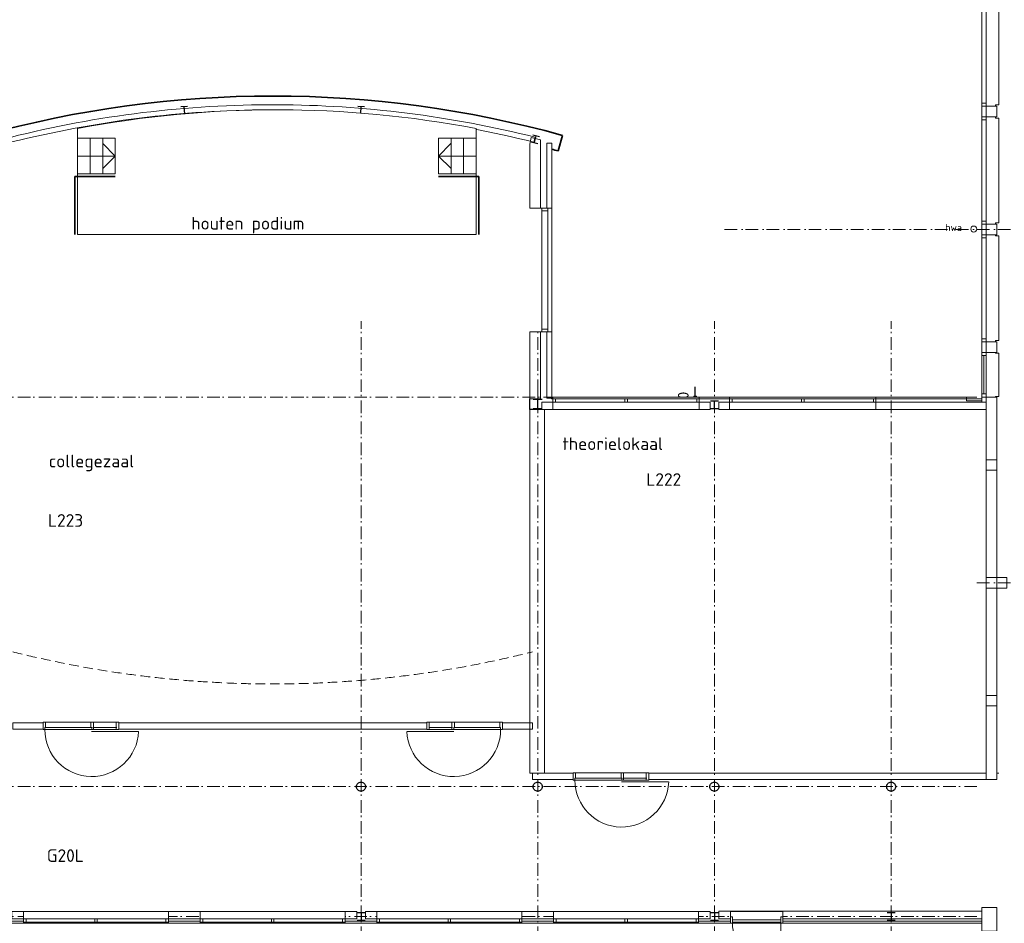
# Model space of a CAD drawing. Header units: millimetres. Extents: x -137512 to 20061, y -42753 to 41926.
# Tile 14 of 29: x -55459 to -35956, y -24458 to -6564. Entities that reach past the tile are written whole.
import ezdxf

# ---------------------------------------------------------------- set-up
doc = ezdxf.new("R2010")
doc.units = ezdxf.units.MM
doc.header["$LTSCALE"] = 100
doc.header["$PDMODE"] = 1
doc.header["$PDSIZE"] = -2
doc.linetypes.add('HIDDEN', pattern=[9.525, 6.35, -3.175])
doc.linetypes.add('STYLE_06', pattern=[0.416656, 0.25, -0.083313, 0.027771, -0.055573])
doc.layers.add('Dimension', color=7, linetype='Continuous', lineweight=5)
doc.layers.add('None', color=7, linetype='Continuous', lineweight=5)
doc.layers.add('TXT25', color=2, linetype='Continuous')
doc.styles.add('03_100', font='isocpeur.ttf')
doc.styles.add('Tekton Plus Regular', font='isocpeur.ttf')
doc.dimstyles.new('bob', dxfattribs={"dimtxt": 211.459961, "dimasz": 50.074463, "dimexe": 199.999999, "dimexo": 500.000001, "dimgap": 0.5, "dimtad": 1, "dimdec": 0, "dimzin": 15, "dimtxsty": 'Tekton Plus Regular', "dimblk": 'DOT', "dimcen": 0, "dimdle": 2, "dimse1": 1, "dimse2": 1, "dimadec": 0, "dimazin": 0, "dimtfac": 0.8, "dimtdec": 0, "dimtix": 1, "dimtmove": 0, "dimatfit": 0, "dimldrblk": 'DOT', "dimfxl": 1, "dimfrac": 2, "dimtolj": 1, "dimtzin": 15, "dimarcsym": 0})

# ---------------------------------------------------------------- blocks, each defined once
blk = doc.blocks.new('Group-34')
at = {"layer": 'None', "color": 8, "insert": (42921, -12255), "char_height": 280.66, "attachment_point": 1, "line_spacing_factor": 0.976858, "style": 'Tekton Plus Regular'}
blk.add_mtext('{\\H0.5024x;\\lhwa}', dxfattribs=at)
at = {"color": 8, "linetype": 'Continuous', "lineweight": 5}
blk.add_wipeout([(43443, -12317), (43484, -12298), (43527, -12314), (43546, -12356), (43530, -12399), (43488, -12418), (43445, -12402), (43426, -12360)], dxfattribs=at).dxf.layer = 'None'
at = {"layer": 'None', "color": 8, "linetype": 'Continuous', "lineweight": 5}
blk.add_circle((43486, -12358), 60, dxfattribs=at)
blk = doc.blocks.new('Group-65')
at = {"layer": 'None', "color": 92, "linetype": 'Continuous', "lineweight": 25}
for p, q in [((38268.6, -15757.9), (38428.6, -15757.9)), ((38348.6, -15909.9), (38348.6, -15757.9)), ((38268.6, -15909.9), (38428.6, -15909.9))]:
    blk.add_line(p, q, dxfattribs=at)
blk = doc.blocks.new('Group-68')
at = {"layer": 'None', "color": 92, "linetype": 'Continuous', "lineweight": 25}
for p, q in [((34758.6, -15729.9), (34938.6, -15729.9)), ((34848.6, -15909.9), (34848.6, -15729.9)), ((34758.6, -15909.9), (34938.6, -15909.9))]:
    blk.add_line(p, q, dxfattribs=at)
blk = doc.blocks.new('Group-107')
at = {"layer": 'None', "color": 140, "linetype": 'Continuous', "lineweight": 15}
for q in [(25831.8, -11966.8), (26351.3, -11967.8)]:
    blk.add_line((26080.7, -11717.8), q, dxfattribs=at)
at = {"layer": 'None', "color": 8, "linetype": 'Continuous', "lineweight": 5}
blk.add_line((26080.7, -12467.8), (26080.7, -11717.8), dxfattribs=at)
blk = doc.blocks.new('Group-108')
at = {"layer": 'None', "color": 140, "linetype": 'Continuous', "lineweight": 15}
for q in [(33032.4, -11965.2), (33551.9, -11966.3)]:
    blk.add_line((33281.3, -11716.3), q, dxfattribs=at)
at = {"layer": 'None', "color": 8, "linetype": 'Continuous', "lineweight": 5}
blk.add_line((33281.3, -12466.3), (33281.3, -11716.3), dxfattribs=at)
blk = doc.blocks.new('Group-162')
at = {"layer": 'None', "color": 92, "linetype": 'Continuous', "lineweight": 25}
for p, q in [((31268.6, -25893.3), (31428.6, -25893.3)), ((31348.6, -25893.3), (31348.6, -26045.3)), ((31268.6, -26045.3), (31428.6, -26045.3))]:
    blk.add_line(p, q, dxfattribs=at)
blk = doc.blocks.new('Group-163')
at = {"layer": 'None', "color": 92, "linetype": 'Continuous', "lineweight": 25}
for p, q in [((38268.6, -25893.3), (38428.6, -25893.3)), ((38348.6, -25893.3), (38348.6, -26045.3)), ((38268.6, -26045.3), (38428.6, -26045.3))]:
    blk.add_line(p, q, dxfattribs=at)
blk = doc.blocks.new('Group-176')
at = {"layer": 'None', "color": 92, "linetype": 'Continuous', "lineweight": 25}
for p, q in [((41768.6, -25893.3), (41928.6, -25893.3)), ((41848.6, -25893.3), (41848.6, -26045.3)), ((41768.6, -26045.3), (41928.6, -26045.3))]:
    blk.add_line(p, q, dxfattribs=at)
blk = doc.blocks.new('*D175')
at = {"layer": 'Dimension', "linetype": 'Continuous', "lineweight": -2}
h = blk.add_hatch(color=0, dxfattribs=at)
edge = h.paths.add_edge_path()
edge.add_arc((-42080, -14036), 25, 0, 360, ccw=False)
h = blk.add_hatch(color=0, dxfattribs=at)
edge = h.paths.add_edge_path()
edge.add_arc((-42080, -14056), 25, 0, 360, ccw=False)
at = {"layer": 'Defpoints', "color": 0, "lineweight": 0}
for p in [(-45020, -14036), (-45020, -14056)]:
    blk.add_point(p, dxfattribs=at)
at = {"layer": 'Dimension', "color": 0, "linetype": 'Continuous', "lineweight": -2}
for p, q in [((-42080, -14036), (-42080, -13836)), ((-42080, -14056), (-42080, -14036)), ((-42080, -14256), (-42080, -14056))]:
    blk.add_line(p, q, dxfattribs=at)
for centre in [(-42080, -14036), (-42080, -14056)]:
    blk.add_circle(centre, 25, dxfattribs=at)
at = {"color": 0, "linetype": 'Continuous', "lineweight": -2}
blk.add_wipeout([(-42130, -14220), (-42130, -13851), (-42473, -13851), (-42473, -14220)], dxfattribs=at).dxf.layer = 'Dimension'
at = {"layer": 'Defpoints', "color": 0, "lineweight": 0}
blk.add_point((-42080, -14056), dxfattribs=at)
at = {"layer": 'Dimension', "color": 0, "insert": (-42421, -14220), "char_height": 211.5, "attachment_point": 1, "rotation": 90, "line_spacing_factor": 0.976858, "style": 'Tekton Plus Regular'}
blk.add_mtext('20', dxfattribs=at)
blk = doc.blocks.new('_DOT')
at = {"color": 0, "linetype": 'ByBlock', "lineweight": -2}
blk.add_line((-0.5, 0), (-1, 0), dxfattribs=at)
at = {"color": 0, "linetype": 'ByBlock', "lineweight": -2, "const_width": 0.5}
blk.add_lwpolyline([(-0.25, 0, 1), (0.25, 0, 1)], format="xyb", close=True, dxfattribs=at)
blk = doc.blocks.new('Group-7')
at = {"layer": 'None', "color": 1, "linetype": 'Continuous', "lineweight": 35}
for p, q in [((23861.7, -10503.6), (23947.7, -10811.6)), ((35339.7, -10503.6), (35253.7, -10811.6))]:
    blk.add_line(p, q, dxfattribs=at)
for radius, start, end in [(21509.7, 74.52551, 105.47449), (21189.7, 105.09156, 105.47246), (21190, 74.52742, 74.8918)]:
    blk.add_arc((29600.7, -31233.6), radius, start, end, dxfattribs=at)
blk = doc.blocks.new('Group-9')
at = {"layer": 'None', "color": 92, "linetype": 'Continuous', "lineweight": 25}
for p, q in [((27910.7, -9929.8), (27777.7, -9940.8)), ((27855.7, -10074.8), (27844.7, -9934.8)), ((27921.7, -10069.8), (27789.7, -10079.8))]:
    blk.add_line(p, q, dxfattribs=at)
blk = doc.blocks.new('Group-10')
at = {"layer": 'None', "color": 92, "linetype": 'Continuous', "lineweight": 25}
for p, q in [((31419.7, -9938.8), (31286.7, -9927.8)), ((31341.7, -10072.8), (31353.7, -9932.8)), ((31408.7, -10078.8), (31274.7, -10066.8))]:
    blk.add_line(p, q, dxfattribs=at)
blk = doc.blocks.new('Group-11')
at = {"layer": 'None', "color": 92, "linetype": 'Continuous', "lineweight": 25}
for p, q in [((34753.7, -10493.8), (34882.7, -10526.8)), ((34783.7, -10645.8), (34817.7, -10509.8)), ((34719.7, -10629.8), (34848.7, -10661.8))]:
    blk.add_line(p, q, dxfattribs=at)
blk = doc.blocks.new('Group-12')
at = {"color": 8, "linetype": 'Continuous', "lineweight": 5}
blk.add_wipeout([(34806.1, -14393.9), (35126.1, -14393.9), (35126.1, -11943.9), (34806.1, -11943.9)], dxfattribs=at).dxf.layer = 'None'
at = {"layer": 'None', "color": 8, "linetype": 'Continuous', "lineweight": 5}
blk.add_lwpolyline([(34806.1, -14393.9), (35126.1, -14393.9), (35126.1, -11943.9), (34806.1, -11943.9)], dxfattribs=at)
at = {"color": 8, "linetype": 'Continuous', "lineweight": 5}
blk.add_wipeout([(35046.1, -11943.9), (34932.1, -11943.9), (34932.1, -14393.9), (35046.1, -14393.9)], dxfattribs=at).dxf.layer = 'None'
at = {"layer": 'None', "color": 8, "linetype": 'Continuous', "lineweight": 5}
blk.add_lwpolyline([(35046.1, -11943.9), (34932.1, -11943.9), (34932.1, -14393.9), (35046.1, -14393.9)], close=True, dxfattribs=at)
at = {"color": 140, "linetype": 'Continuous', "lineweight": 15}
for points in [[(35046.1, -11943.9), (34932.1, -11943.9), (34932.1, -11994.31), (35046.1, -11994.31)], [(35046.1, -14343.49), (34932.1, -14343.49), (34932.1, -14393.9), (35046.1, -14393.9)]]:
    blk.add_wipeout(points, dxfattribs=at).dxf.layer = 'None'
at = {"layer": 'None', "color": 140, "linetype": 'Continuous', "lineweight": 15}
for points in [[(35046.1, -11943.9), (34932.1, -11943.9), (34932.1, -11994.31), (35046.1, -11994.31)], [(35046.1, -14343.49), (34932.1, -14343.49), (34932.1, -14393.9), (35046.1, -14393.9)]]:
    blk.add_lwpolyline(points, close=True, dxfattribs=at)
blk = doc.blocks.new('Group-166')
at = {"color": 140, "linetype": 'Continuous', "lineweight": 15}
blk.add_wipeout([(315, -233), (3185, -233), (3185, 0), (315, 0)], dxfattribs=at).dxf.layer = 'None'
at = {"layer": 'None', "color": 140, "linetype": 'Continuous', "lineweight": 15}
blk.add_lwpolyline([(315, -233), (3185, -233), (3185, 0), (315, 0)], close=True, dxfattribs=at)
at = {"color": 140, "linetype": 'Continuous', "lineweight": 15}
blk.add_wipeout([(315, -213), (3185, -213), (3185, -150), (315, -150)], dxfattribs=at).dxf.layer = 'None'
at = {"layer": 'None', "color": 140, "linetype": 'Continuous', "lineweight": 15}
blk.add_lwpolyline([(315, -213), (3185, -213), (3185, -150), (315, -150)], close=True, dxfattribs=at)
at = {"color": 140, "linetype": 'Continuous', "lineweight": 15}
for points in [[(315, -213), (364.5, -213), (364.5, -150), (315, -150)], [(1725.3, -213), (1774.7, -213), (1774.7, -150), (1725.3, -150)], [(3135.5, -213), (3185, -213), (3185, -150), (3135.5, -150)]]:
    blk.add_wipeout(points, dxfattribs=at).dxf.layer = 'None'
at = {"layer": 'None', "color": 140, "linetype": 'Continuous', "lineweight": 15}
for points in [[(315, -213), (364.5, -213), (364.5, -150), (315, -150)], [(1725.3, -213), (1774.7, -213), (1774.7, -150), (1725.3, -150)], [(3135.5, -213), (3185, -213), (3185, -150), (3135.5, -150)]]:
    blk.add_lwpolyline(points, close=True, dxfattribs=at)
blk = doc.blocks.new('Group-167')
at = {"color": 140, "linetype": 'Continuous', "lineweight": 15}
blk.add_wipeout([(-3185, -233), (-315, -233), (-315, 0), (-3185, 0)], dxfattribs=at).dxf.layer = 'None'
at = {"layer": 'None', "color": 140, "linetype": 'Continuous', "lineweight": 15}
blk.add_lwpolyline([(-3185, -233), (-315, -233), (-315, 0), (-3185, 0)], close=True, dxfattribs=at)
at = {"color": 140, "linetype": 'Continuous', "lineweight": 15}
blk.add_wipeout([(-3185, -213), (-315, -213), (-315, -150), (-3185, -150)], dxfattribs=at).dxf.layer = 'None'
at = {"layer": 'None', "color": 140, "linetype": 'Continuous', "lineweight": 15}
blk.add_lwpolyline([(-3185, -213), (-315, -213), (-315, -150), (-3185, -150)], close=True, dxfattribs=at)
at = {"color": 140, "linetype": 'Continuous', "lineweight": 15}
for points in [[(-3185, -213), (-3135.5, -213), (-3135.5, -150), (-3185, -150)], [(-1774.7, -213), (-1725.3, -213), (-1725.3, -150), (-1774.7, -150)], [(-364.5, -213), (-315, -213), (-315, -150), (-364.5, -150)]]:
    blk.add_wipeout(points, dxfattribs=at).dxf.layer = 'None'
at = {"layer": 'None', "color": 140, "linetype": 'Continuous', "lineweight": 15}
for points in [[(-3185, -213), (-3135.5, -213), (-3135.5, -150), (-3185, -150)], [(-1774.7, -213), (-1725.3, -213), (-1725.3, -150), (-1774.7, -150)], [(-364.5, -213), (-315, -213), (-315, -150), (-364.5, -150)]]:
    blk.add_lwpolyline(points, close=True, dxfattribs=at)
blk = doc.blocks.new('Group-171')
at = {"color": 140, "linetype": 'Continuous', "lineweight": 15}
for points in [[(38663.6, -25977.7), (38703.6, -25977.7), (38703.6, -26102.7), (38663.6, -26102.7)], [(39663.6, -25977.7), (39703.6, -25977.7), (39703.6, -26102.7), (39663.6, -26102.7)]]:
    blk.add_wipeout(points, dxfattribs=at).dxf.layer = 'None'
at = {"layer": 'None', "color": 140, "linetype": 'Continuous', "lineweight": 15}
blk.add_line((39663.6, -26102.7), (39663.6, -27040.2), dxfattribs=at)
for points in [[(38663.6, -25977.7), (38703.6, -25977.7), (38703.6, -26102.7), (38663.6, -26102.7)], [(38703.6, -26040.2), (39663.6, -26040.2), (39663.6, -26080.2), (38703.6, -26080.2)], [(39663.6, -25977.7), (39703.6, -25977.7), (39703.6, -26102.7), (39663.6, -26102.7)]]:
    blk.add_lwpolyline(points, close=True, dxfattribs=at)
blk.add_arc((39663.6, -26080.2), 960, 180, 270, dxfattribs=at)
blk = doc.blocks.new('Group-155')
at = {"color": 140, "linetype": 'Continuous', "lineweight": 15}
blk.add_wipeout([(38648.6, -15683.9), (41548.6, -15683.9), (41548.6, -15933.9), (38648.6, -15933.9)], dxfattribs=at).dxf.layer = 'None'
at = {"layer": 'None', "color": 140, "linetype": 'Continuous', "lineweight": 15}
blk.add_lwpolyline([(38648.6, -15683.9), (41548.6, -15683.9), (41548.6, -15933.9), (38648.6, -15933.9)], close=True, dxfattribs=at)
at = {"color": 140, "linetype": 'Continuous', "lineweight": 15}
blk.add_wipeout([(38648.6, -15720.9), (41548.6, -15720.9), (41548.6, -15783.9), (38648.6, -15783.9)], dxfattribs=at).dxf.layer = 'None'
at = {"layer": 'None', "color": 140, "linetype": 'Continuous', "lineweight": 15}
blk.add_lwpolyline([(38648.6, -15720.9), (41548.6, -15720.9), (41548.6, -15783.9), (38648.6, -15783.9)], close=True, dxfattribs=at)
at = {"color": 140, "linetype": 'Continuous', "lineweight": 15}
for points in [[(38648.6, -15720.9), (38698.6, -15720.9), (38698.6, -15783.9), (38648.6, -15783.9)], [(40073.6, -15720.9), (40123.6, -15720.9), (40123.6, -15783.9), (40073.6, -15783.9)], [(41498.6, -15720.9), (41548.6, -15720.9), (41548.6, -15783.9), (41498.6, -15783.9)]]:
    blk.add_wipeout(points, dxfattribs=at).dxf.layer = 'None'
at = {"layer": 'None', "color": 140, "linetype": 'Continuous', "lineweight": 15}
for points in [[(38648.6, -15720.9), (38698.6, -15720.9), (38698.6, -15783.9), (38648.6, -15783.9)], [(40073.6, -15720.9), (40123.6, -15720.9), (40123.6, -15783.9), (40073.6, -15783.9)], [(41498.6, -15720.9), (41548.6, -15720.9), (41548.6, -15783.9), (41498.6, -15783.9)]]:
    blk.add_lwpolyline(points, close=True, dxfattribs=at)
blk = doc.blocks.new('Group-66')
at = {"color": 140, "linetype": 'Continuous', "lineweight": 15}
blk.add_wipeout([(35148.6, -15683.9), (38048.6, -15683.9), (38048.6, -15933.9), (35148.6, -15933.9)], dxfattribs=at).dxf.layer = 'None'
at = {"layer": 'None', "color": 140, "linetype": 'Continuous', "lineweight": 15}
blk.add_lwpolyline([(35148.6, -15683.9), (38048.6, -15683.9), (38048.6, -15933.9), (35148.6, -15933.9)], close=True, dxfattribs=at)
at = {"color": 140, "linetype": 'Continuous', "lineweight": 15}
blk.add_wipeout([(35148.6, -15720.9), (38048.6, -15720.9), (38048.6, -15783.9), (35148.6, -15783.9)], dxfattribs=at).dxf.layer = 'None'
at = {"layer": 'None', "color": 140, "linetype": 'Continuous', "lineweight": 15}
blk.add_lwpolyline([(35148.6, -15720.9), (38048.6, -15720.9), (38048.6, -15783.9), (35148.6, -15783.9)], close=True, dxfattribs=at)
at = {"color": 140, "linetype": 'Continuous', "lineweight": 15}
for points in [[(35148.6, -15720.9), (35198.6, -15720.9), (35198.6, -15783.9), (35148.6, -15783.9)], [(36573.6, -15720.9), (36623.6, -15720.9), (36623.6, -15783.9), (36573.6, -15783.9)], [(37998.6, -15720.9), (38048.6, -15720.9), (38048.6, -15783.9), (37998.6, -15783.9)]]:
    blk.add_wipeout(points, dxfattribs=at).dxf.layer = 'None'
at = {"layer": 'None', "color": 140, "linetype": 'Continuous', "lineweight": 15}
for points in [[(35148.6, -15720.9), (35198.6, -15720.9), (35198.6, -15783.9), (35148.6, -15783.9)], [(36573.6, -15720.9), (36623.6, -15720.9), (36623.6, -15783.9), (36573.6, -15783.9)], [(37998.6, -15720.9), (38048.6, -15720.9), (38048.6, -15783.9), (37998.6, -15783.9)]]:
    blk.add_lwpolyline(points, close=True, dxfattribs=at)
blk = doc.blocks.new('Group-104')
at = {"color": 8, "linetype": 'Continuous', "lineweight": 5}
blk.add_wipeout([(33380.7, -10561.3), (33380.7, -11261.3), (33630.7, -11261.3), (33630.7, -10561.3)], dxfattribs=at).dxf.layer = 'None'
at = {"layer": 'None', "color": 8, "linetype": 'Continuous', "lineweight": 5}
blk.add_lwpolyline([(33380.7, -10561.3), (33380.7, -11261.3), (33630.7, -11261.3), (33630.7, -10561.3)], close=True, dxfattribs=at)
at = {"color": 8, "linetype": 'Continuous', "lineweight": 5}
blk.add_wipeout([(33130.7, -10561.3), (33130.7, -11261.3), (33380.7, -11261.3), (33380.7, -10561.3)], dxfattribs=at).dxf.layer = 'None'
at = {"layer": 'None', "color": 8, "linetype": 'Continuous', "lineweight": 5}
blk.add_lwpolyline([(33130.7, -10561.3), (33130.7, -11261.3), (33380.7, -11261.3), (33380.7, -10561.3)], close=True, dxfattribs=at)
at = {"color": 8, "linetype": 'Continuous', "lineweight": 5}
blk.add_wipeout([(32880.7, -10561.3), (32880.7, -11261.3), (33130.7, -11261.3), (33130.7, -10561.3)], dxfattribs=at).dxf.layer = 'None'
at = {"layer": 'None', "color": 8, "linetype": 'Continuous', "lineweight": 5}
blk.add_lwpolyline([(32880.7, -10561.3), (32880.7, -11261.3), (33130.7, -11261.3), (33130.7, -10561.3)], close=True, dxfattribs=at)
blk = doc.blocks.new('Group-105')
at = {"color": 8, "linetype": 'Continuous', "lineweight": 5}
blk.add_wipeout([(25980.7, -10561.3), (25980.7, -11261.3), (25730.7, -11261.3), (25730.7, -10561.3)], dxfattribs=at).dxf.layer = 'None'
at = {"layer": 'None', "color": 8, "linetype": 'Continuous', "lineweight": 5}
blk.add_lwpolyline([(25980.7, -10561.3), (25980.7, -11261.3), (25730.7, -11261.3), (25730.7, -10561.3)], close=True, dxfattribs=at)
at = {"color": 8, "linetype": 'Continuous', "lineweight": 5}
blk.add_wipeout([(26230.7, -10561.3), (26230.7, -11261.3), (25980.7, -11261.3), (25980.7, -10561.3)], dxfattribs=at).dxf.layer = 'None'
at = {"layer": 'None', "color": 8, "linetype": 'Continuous', "lineweight": 5}
blk.add_lwpolyline([(26230.7, -10561.3), (26230.7, -11261.3), (25980.7, -11261.3), (25980.7, -10561.3)], close=True, dxfattribs=at)
at = {"color": 8, "linetype": 'Continuous', "lineweight": 5}
blk.add_wipeout([(26480.7, -10561.3), (26480.7, -11261.3), (26230.7, -11261.3), (26230.7, -10561.3)], dxfattribs=at).dxf.layer = 'None'
at = {"layer": 'None', "color": 8, "linetype": 'Continuous', "lineweight": 5}
blk.add_lwpolyline([(26480.7, -10561.3), (26480.7, -11261.3), (26230.7, -11261.3), (26230.7, -10561.3)], close=True, dxfattribs=at)

msp = doc.modelspace()

# ---------------------------------------------------------------- linework, layer by layer
at = {"layer": 'None', "color": 8, "linetype": 'Continuous', "lineweight": 15}
msp.add_line((-45197.7, -14109.6), (-45197.7, -13912.4), dxfattribs=at)
at = {"layer": 'None', "color": 8, "linetype": 'Continuous', "lineweight": 5}
msp.add_line((-36103.3, -21485), (-36063.3, -21485), dxfattribs=at)
at = {"layer": 'None', "color": 8, "linetype": 'STYLE_06', "lineweight": 5, "ltscale": 10}
msp.add_line((-36497.7, -21750.6), (-96394.3, -21750.6), dxfattribs=at)
at = {"layer": 'None', "color": 8, "linetype": 'Continuous', "lineweight": 5, "flags": 128}
msp.add_lwpolyline([(-55644.6, -8893.5, -0.0628313), (-50365.6, -8247.5, -0.0608271), (-45246.6, -8892.5), (-45272.6, -8989.5, 0.0608048), (-50365.6, -8347.5, 0.0606818), (-55463.6, -8950.5), (-55621.6, -8982.5), (-55629.6, -8950.5)], format="xyb", close=True, dxfattribs=at)
at = {"layer": 'None', "color": 140, "linetype": 'Continuous', "lineweight": 15}
for points in [[(-45142.6, -10295.6), (-45142.6, -8940.5), (-45330.1, -8896), (-45356.6, -9025.7), (-45356.6, -10295.6)], [(-41608.3, -14136.1), (-36313.3, -14136.1), (-36313.3, -14286.1), (-41608.3, -14286.1)], [(-45356.7, -14285.6), (-45066.7, -14285.6), (-45066.7, -21485.6), (-45356.7, -21485.6)], [(-45302.7, -20485.6), (-55592.7, -20485.6), (-55592.7, -20610.6), (-45302.7, -20610.6)], [(-36313.3, -21485.6), (-45302.7, -21485.6), (-45302.7, -21610.6), (-36313.3, -21610.6)], [(-36403.3, -24144), (-36103.3, -24144), (-36103.3, -24610.7), (-36403.3, -24610.7)], [(-41608.3, -24370.1), (-36403.3, -24370.1), (-36403.3, -24220.1), (-41608.3, -24220.1)]]:
    msp.add_lwpolyline(points, close=True, dxfattribs=at)
at = {"layer": 'None', "color": 92, "linetype": 'Continuous', "lineweight": 25}
msp.add_lwpolyline([(-45292.5, -14285.6), (-45356.6, -14285.6), (-45356.6, -14074.5)], dxfattribs=at)
at = {"layer": 'None', "color": 92, "linetype": 'Continuous', "lineweight": 25, "flags": 128}
for points in [[(-48787.7, -21750.6, -0.4142136), (-48697.7, -21660.6, -0.4142136), (-48607.7, -21750.6, -0.4142136), (-48697.7, -21840.6, -0.4142136)], [(-45287.7, -21750.6, -0.4142136), (-45197.7, -21660.6, -0.4142136), (-45107.7, -21750.6, -0.4142136), (-45197.7, -21840.6, -0.4142136)], [(-41787.7, -21750.6, -0.4142136), (-41697.7, -21660.6, -0.4142136), (-41607.7, -21750.6, -0.4142136), (-41697.7, -21840.6, -0.4142136)], [(-38287.7, -21750.6, -0.4142136), (-38197.7, -21660.6, -0.4142136), (-38107.7, -21750.6, -0.4142136), (-38197.7, -21840.6, -0.4142136)]]:
    msp.add_lwpolyline(points, format="xyb", close=True, dxfattribs=at)
at = {"layer": 'None', "color": 8, "linetype": 'HIDDEN', "lineweight": 5, "ltscale": 0.3}
msp.add_arc((-50447.7, 1441.9), 21160.2, 255.92777, 284.07223, dxfattribs=at)

# ---------------------------------------------------------------- block references
at = {"layer": 'None', "color": 7}
for name in ['Group-7', 'Group-9', 'Group-10', 'Group-11', 'Group-107', 'Group-108', 'Group-68', 'Group-162', 'Group-163']:
    msp.add_blockref(name, (-80046.3, 1648.3), dxfattribs=at)

# ---------------------------------------------------------------- texts
at = {"layer": 'TXT25', "char_height": 250, "attachment_point": 1, "line_spacing_factor": 0.976858, "style": '03_100'}
for s, insert in [('theorielokaal', (-44710.5, -14835.2)), ('collegezaal', (-54884.7, -15179.2)), ('G20L', (-54922.1, -22991.8))]:
    msp.add_mtext(s, dxfattribs=dict(at, insert=insert))

# ---------------------------------------------------------------- wipeouts: each hides what was drawn before it
at = {"color": 8, "linetype": 'Continuous', "lineweight": 5}
for points in [[(-36313.3, -8277.6), (-36103.3, -8277.6), (-36103.3, -8487.6), (-36313.3, -8487.6)], [(-36313.3, -10610.9), (-36103.3, -10610.9), (-36103.3, -10820.9), (-36313.3, -10820.9)], [(-36313.3, -12944.2), (-36103.3, -12944.2), (-36103.3, -13154.2), (-36313.3, -13154.2)], [(-36313.3, -15277.5), (-36103.3, -15277.5), (-36103.3, -15487.5), (-36313.3, -15487.5)], [(-36313.3, -17610.8), (-36103.3, -17610.8), (-36103.3, -17820.8), (-36313.3, -17820.8)], [(-36313.3, -19944.1), (-36103.3, -19944.1), (-36103.3, -20154.1), (-36313.3, -20154.1)], [(-36313.3, -22277.4), (-36103.3, -22277.4), (-36103.3, -22487.4), (-36313.3, -22487.4)]]:
    msp.add_wipeout(points, dxfattribs=at).dxf.layer = 'None'
at = {"color": 43, "linetype": 'Continuous', "lineweight": 9}
for points in [[(-54461.2, -10613.1), (-54461.2, -9628.9), (-54804.1, -9628.9), (-54804.1, -10613.1)], [(-45965.9, -10676.4), (-45965.9, -9692.2), (-46308.8, -9692.2), (-46308.8, -10676.4)], [(-52061.1, -10761), (-50181.5, -10761), (-50181.5, -10418.1), (-52061.1, -10418.1)]]:
    msp.add_wipeout(points, dxfattribs=at).dxf.layer = 'None'
at = {"color": 92, "linetype": 'Continuous', "lineweight": 25}
for points in [[(-44337.7, -11097.6), (-44337.7, -10412.3), (-44778.2, -10412.3), (-44778.2, -11097.6)], [(-43048.8, -15928), (-42177.7, -15928), (-42177.7, -15475.7), (-43048.8, -15475.7)], [(-54900, -16746.3), (-53994.1, -16746.3), (-53994.1, -16284.8), (-54900, -16284.8)]]:
    msp.add_wipeout(points, dxfattribs=at).dxf.layer = 'None'

# ---------------------------------------------------------------- next in the draw order: linework, layer by layer
at = {"layer": 'None', "color": 8, "linetype": 'STYLE_06', "lineweight": 5, "ltscale": 10}
msp.add_line((-36497.7, -17715.6), (-21097.7, -17715.6), dxfattribs=at)
at = {"layer": 'None', "color": 8, "linetype": 'Continuous', "lineweight": 5}
for points in [[(-36313.3, -8277.6), (-36103.3, -8277.6), (-36103.3, -8487.6), (-36313.3, -8487.6)], [(-36313.3, -10610.9), (-36103.3, -10610.9), (-36103.3, -10820.9), (-36313.3, -10820.9)], [(-36313.3, -12944.2), (-36103.3, -12944.2), (-36103.3, -13154.2), (-36313.3, -13154.2)], [(-36313.3, -15277.5), (-36103.3, -15277.5), (-36103.3, -15487.5), (-36313.3, -15487.5)], [(-36313.3, -17610.8), (-36103.3, -17610.8), (-36103.3, -17820.8), (-36313.3, -17820.8)], [(-36313.3, -19944.1), (-36103.3, -19944.1), (-36103.3, -20154.1), (-36313.3, -20154.1)]]:
    msp.add_lwpolyline(points, close=True, dxfattribs=at)
at = {"layer": 'None', "color": 140, "linetype": 'Continuous', "lineweight": 15}
msp.add_lwpolyline([(-36103.3, -17610.8), (-35903.2, -17610.8), (-35903.2, -17820.8), (-36103.3, -17820.8)], close=True, dxfattribs=at)

# ---------------------------------------------------------------- next in the draw order: texts
at = {"layer": 'TXT25', "char_height": 250, "attachment_point": 1, "line_spacing_factor": 0.976858, "style": '03_100'}
for s, insert in [('L222', (-43048.8, -15544.4)), ('L223', (-54900, -16354.9))]:
    msp.add_mtext(s, dxfattribs=dict(at, insert=insert))

# ---------------------------------------------------------------- next in the draw order: wipeouts: each hides what was drawn before it
at = {"color": 8, "linetype": 'Continuous', "lineweight": 5}
msp.add_wipeout([(-47115.6, -10819.5), (-53615.6, -10819.5), (-54315.6, -10819.5), (-54315.6, -8719.5), (-53826.6, -8632.5), (-53335.7, -8557.1), (-52843.2, -8493.1), (-52349.3, -8440.8), (-51854.4, -8400), (-51358.6, -8370.9), (-50862.2, -8353.4), (-50365.6, -8347.5), (-49869, -8353.4), (-49372.6, -8370.9), (-48876.8, -8400), (-48381.9, -8440.8), (-47888, -8493.1), (-47395.5, -8557.1), (-46904.6, -8632.5), (-46415.6, -8719.5), (-46415.6, -10819.5)], dxfattribs=at).dxf.layer = 'None'
at = {"color": 140, "linetype": 'Continuous', "lineweight": 15}
for points in [[(-36703.3, -14072.6), (-36703.3, -14035.6), (-44922.6, -14035.6), (-44922.6, -14072.6)], [(-53497.7, -20475.6), (-54997.7, -20475.6), (-54997.7, -20620.6), (-53497.7, -20620.6)], [(-47397.7, -20475.6), (-45897.7, -20475.6), (-45897.7, -20620.6), (-47397.7, -20620.6)], [(-42997.7, -21476.2), (-44497.7, -21476.2), (-44497.7, -21621.2), (-42997.7, -21621.2)], [(-81459.1, -24417.4), (-81459.1, -24454.4), (-36403.3, -24454.4), (-36403.3, -24417.4)]]:
    msp.add_wipeout(points, dxfattribs=at).dxf.layer = 'None'

# ---------------------------------------------------------------- next in the draw order: linework, layer by layer
at = {"layer": 'None', "color": 1, "linetype": 'Continuous', "lineweight": 35}
msp.add_line((-54365.6, -10819.5), (-54365.6, -9668), dxfattribs=at)
at = {"layer": 'None', "color": 8, "linetype": 'STYLE_06', "lineweight": 5, "ltscale": 10}
for p, q in [((-48697.7, -35185.6), (-48697.7, -12535.6)), ((-45197.7, -35185.6), (-45197.7, -12535.6)), ((-41697.7, -35185.6), (-41697.7, -12535.6)), ((-38197.7, -35185.6), (-38197.7, -12535.6)), ((-36497.7, -24320.6), (-96394.3, -24320.6))]:
    msp.add_line(p, q, dxfattribs=at)
at = {"layer": 'None', "color": 8, "linetype": 'Continuous', "lineweight": 5, "flags": 128}
msp.add_lwpolyline([(-47115.6, -10819.5), (-53615.6, -10819.5), (-54315.6, -10819.5), (-54315.6, -8719.5, -0.0469847), (-50365.6, -8347.5, -0.0469604), (-46415.6, -8719.5), (-46415.6, -10819.5)], format="xyb", close=True, dxfattribs=at)
at = {"layer": 'None', "color": 140, "linetype": 'Continuous', "lineweight": 15}
for points in [[(-36703.3, -14072.6), (-36703.3, -14035.6), (-44922.6, -14035.6), (-44922.6, -14072.6)], [(-53497.7, -20475.6), (-54997.7, -20475.6), (-54997.7, -20620.6), (-53497.7, -20620.6)], [(-47397.7, -20475.6), (-45897.7, -20475.6), (-45897.7, -20620.6), (-47397.7, -20620.6)], [(-42997.7, -21476.2), (-44497.7, -21476.2), (-44497.7, -21621.2), (-42997.7, -21621.2)], [(-55612.7, -24370.6), (-48782.7, -24370.6), (-48782.7, -24220.6), (-55612.7, -24220.6)], [(-48612.7, -24370.6), (-41782.7, -24370.6), (-41782.7, -24220.6), (-48612.7, -24220.6)], [(-81459.1, -24417.4), (-81459.1, -24454.4), (-36403.3, -24454.4), (-36403.3, -24417.4)]]:
    msp.add_lwpolyline(points, close=True, dxfattribs=at)

# ---------------------------------------------------------------- next in the draw order: block references
at = {"layer": 'None', "color": 7}
for name in ['Group-65', 'Group-176']:
    msp.add_blockref(name, (-80046.3, 1648.3), dxfattribs=at)

# ---------------------------------------------------------------- next in the draw order: texts
at = {"layer": 'TXT25', "insert": (-52061.1, -10470.2), "char_height": 250, "attachment_point": 1, "line_spacing_factor": 0.976858, "style": '03_100'}
msp.add_mtext('houten podium', dxfattribs=at)

# ---------------------------------------------------------------- next in the draw order: wipeouts: each hides what was drawn before it
at = {"color": 8, "linetype": 'Continuous', "lineweight": 5}
msp.add_wipeout([(-36313.3, -3922.4), (-36403.3, -3922.4), (-36403.3, -12946.7), (-36313.3, -12946.7)], dxfattribs=at).dxf.layer = 'None'
at = {"color": 140, "linetype": 'Continuous', "lineweight": 15}
msp.add_wipeout([(-36133.3, -14024.7), (-36133.3, -14035.6), (-36313.3, -14035.6), (-36313.3, -14024.7), (-36313.3, -14024.6), (-36313.3, -13164.8), (-36313.3, -13153.8), (-36133.3, -13153.8), (-36133.3, -13164.8), (-36063.3, -13164.8), (-36063.3, -14024.7)], dxfattribs=at).dxf.layer = 'None'

# ---------------------------------------------------------------- next in the draw order: linework, layer by layer
at = {"layer": 'None', "color": 8, "linetype": 'Continuous', "lineweight": 5}
msp.add_lwpolyline([(-36313.3, -3922.4), (-36403.3, -3922.4), (-36403.3, -12946.7), (-36313.3, -12946.7)], close=True, dxfattribs=at)
at = {"layer": 'None', "color": 140, "linetype": 'Continuous', "lineweight": 15}
msp.add_lwpolyline([(-36133.3, -14024.7), (-36133.3, -14035.6), (-36313.3, -14035.6), (-36313.3, -14024.7), (-36313.3, -14024.6), (-36313.3, -13164.8), (-36313.3, -13153.8), (-36133.3, -13153.8), (-36133.3, -13164.8), (-36063.3, -13164.8), (-36063.3, -14024.7)], close=True, dxfattribs=at)

# ---------------------------------------------------------------- next in the draw order: block references
at = {"layer": 'None', "color": 7}
for name, p in [('Group-105', (-80046.3, 1648.3)), ('Group-104', (-80046.3, 1648.3)), ('Group-167', (-52197.7, -24220.6)), ('Group-166', (-52197.7, -24220.6)), ('Group-167', (-45197.7, -24220.6)), ('Group-166', (-45197.7, -24220.6))]:
    msp.add_blockref(name, p, dxfattribs=at)

# ---------------------------------------------------------------- next in the draw order: dimensions: what is measured, and where the dimension line sits
at = {"layer": 'Dimension', "color": 8, "linetype": 'Continuous', "lineweight": 5}
dim = msp.add_linear_dim(base=(-42080, -14055.6), p1=(-45020.2, -14035.6), p2=(-45020.2, -14055.6), angle=90, dimstyle='bob', override={"dimgap": 50, "dimpost": '<>', "dimtxsty": 'Tekton Plus Regular', "dimtmove": 2}, dxfattribs=at)
dim.commit()
dim.dimension.update_dxf_attribs({"geometry": '*D175', "text_midpoint": (-42030, -14035.6), "dimtype": 160})

# ---------------------------------------------------------------- next in the draw order: wipeouts: each hides what was drawn before it
at = {"color": 140, "linetype": 'Continuous', "lineweight": 15}
for points in [[(-54947.7, -20475.6), (-54997.7, -20475.6), (-54997.7, -20620.6), (-54947.7, -20620.6)], [(-53997.7, -20475.6), (-54047.7, -20475.6), (-54047.7, -20620.6), (-53997.7, -20620.6)], [(-53497.7, -20475.6), (-53547.7, -20475.6), (-53547.7, -20620.6), (-53497.7, -20620.6)], [(-47397.7, -20475.6), (-47347.7, -20475.6), (-47347.7, -20620.6), (-47397.7, -20620.6)], [(-46897.7, -20475.6), (-46847.7, -20475.6), (-46847.7, -20620.6), (-46897.7, -20620.6)], [(-45947.7, -20475.6), (-45897.7, -20475.6), (-45897.7, -20620.6), (-45947.7, -20620.6)], [(-44447.7, -21476.2), (-44497.7, -21476.2), (-44497.7, -21621.2), (-44447.7, -21621.2)], [(-43497.7, -21476.2), (-43547.7, -21476.2), (-43547.7, -21621.2), (-43497.7, -21621.2)], [(-42997.7, -21476.2), (-43047.7, -21476.2), (-43047.7, -21621.2), (-42997.7, -21621.2)], [(-41382.7, -24454.4), (-40342.7, -24454.4), (-40342.7, -24221.4), (-41382.7, -24221.4)]]:
    msp.add_wipeout(points, dxfattribs=at).dxf.layer = 'None'

# ---------------------------------------------------------------- next in the draw order: linework, layer by layer
at = {"layer": 'None', "color": 8, "linetype": 'Continuous', "lineweight": 5}
for p, q in [((-53565.6, -9263), (-53812.8, -9015.8)), ((-47165.6, -9263), (-46918.4, -9015.8)), ((-54315.6, -9263), (-53565.6, -9263)), ((-53565.6, -9263), (-53815.6, -9513)), ((-46415.6, -9263), (-47165.6, -9263)), ((-47165.6, -9263), (-46915.6, -9513))]:
    msp.add_line(p, q, dxfattribs=at)
at = {"layer": 'None', "color": 1, "linetype": 'Continuous', "lineweight": 35}
for p, q in [((-54365.6, -9668), (-53570, -9668)), ((-46365.6, -9668), (-47161.2, -9668)), ((-46365.6, -10819.5), (-46365.6, -9668))]:
    msp.add_line(p, q, dxfattribs=at)
at = {"layer": 'None', "color": 140, "linetype": 'Continuous', "lineweight": 15}
for points in [[(-44920.2, -9005.6), (-45020.2, -9005.6), (-45020.2, -14055.6), (-44920.2, -14055.6)], [(-41782.7, -14135.6), (-45117.7, -14135.6), (-45117.7, -14285.6), (-41782.7, -14285.6)], [(-54947.7, -20475.6), (-54997.7, -20475.6), (-54997.7, -20620.6), (-54947.7, -20620.6)], [(-53997.7, -20475.6), (-54047.7, -20475.6), (-54047.7, -20620.6), (-53997.7, -20620.6)], [(-53497.7, -20475.6), (-53547.7, -20475.6), (-53547.7, -20620.6), (-53497.7, -20620.6)], [(-47397.7, -20475.6), (-47347.7, -20475.6), (-47347.7, -20620.6), (-47397.7, -20620.6)], [(-46897.7, -20475.6), (-46847.7, -20475.6), (-46847.7, -20620.6), (-46897.7, -20620.6)], [(-45947.7, -20475.6), (-45897.7, -20475.6), (-45897.7, -20620.6), (-45947.7, -20620.6)], [(-44447.7, -21476.2), (-44497.7, -21476.2), (-44497.7, -21621.2), (-44447.7, -21621.2)], [(-43497.7, -21476.2), (-43547.7, -21476.2), (-43547.7, -21621.2), (-43497.7, -21621.2)], [(-42997.7, -21476.2), (-43047.7, -21476.2), (-43047.7, -21621.2), (-42997.7, -21621.2)], [(-41382.7, -24454.4), (-40342.7, -24454.4), (-40342.7, -24221.4), (-41382.7, -24221.4)]]:
    msp.add_lwpolyline(points, close=True, dxfattribs=at)

# ---------------------------------------------------------------- next in the draw order: wipeouts: each hides what was drawn before it
at = {"color": 8, "linetype": 'Continuous', "lineweight": 5}
for points in [[(-36403.3, -8218.2), (-36313.3, -8218.2), (-36313.3, -8278.2), (-36403.3, -8278.2)], [(-36403.3, -8488.2), (-36313.3, -8488.2), (-36313.3, -8548.3), (-36403.3, -8548.3)], [(-36403.3, -10552), (-36313.3, -10552), (-36313.3, -10612.1), (-36403.3, -10612.1)], [(-36403.3, -10822.1), (-36313.3, -10822.1), (-36313.3, -10882.1), (-36403.3, -10882.1)], [(-36403.3, -12885.9), (-36313.3, -12885.9), (-36313.3, -12945.9), (-36403.3, -12945.9)]]:
    msp.add_wipeout(points, dxfattribs=at).dxf.layer = 'None'

# ---------------------------------------------------------------- next in the draw order: linework, layer by layer
at = {"layer": 'None', "color": 8, "linetype": 'Continuous', "lineweight": 5}
for points in [[(-36403.3, -8218.2), (-36313.3, -8218.2), (-36313.3, -8278.2), (-36403.3, -8278.2)], [(-36403.3, -8488.2), (-36313.3, -8488.2), (-36313.3, -8548.3), (-36403.3, -8548.3)], [(-36403.3, -10552), (-36313.3, -10552), (-36313.3, -10612.1), (-36403.3, -10612.1)], [(-36403.3, -10822.1), (-36313.3, -10822.1), (-36313.3, -10882.1), (-36403.3, -10882.1)], [(-36403.3, -12885.9), (-36313.3, -12885.9), (-36313.3, -12945.9), (-36403.3, -12945.9)]]:
    msp.add_lwpolyline(points, close=True, dxfattribs=at)

# ---------------------------------------------------------------- next in the draw order: block references
at = {"layer": 'None', "color": 7}
for name in ['Group-12', 'Group-171']:
    msp.add_blockref(name, (-80046.3, 1648.3), dxfattribs=at)

# ---------------------------------------------------------------- next in the draw order: wipeouts: each hides what was drawn before it
at = {"color": 43, "linetype": 'Continuous', "lineweight": 9}
msp.add_wipeout([(-54404.4, -10367), (-54404.4, -9735.2), (-54747.3, -9735.2), (-54747.3, -10367)], dxfattribs=at).dxf.layer = 'None'
at = {"color": 140, "linetype": 'Continuous', "lineweight": 15}
for points in [[(-54032.7, -20580.6), (-54962.7, -20580.6), (-54962.7, -20620.6), (-54032.7, -20620.6)], [(-46862.7, -20580.6), (-45932.7, -20580.6), (-45932.7, -20620.6), (-46862.7, -20620.6)], [(-43532.7, -21581.2), (-44462.7, -21581.2), (-44462.7, -21621.2), (-43532.7, -21621.2)]]:
    msp.add_wipeout(points, dxfattribs=at).dxf.layer = 'None'

# ---------------------------------------------------------------- next in the draw order: linework, layer by layer
at = {"layer": 'None', "color": 140, "linetype": 'Continuous', "lineweight": 15}
for p, q in [((-54037.9, -20657.4), (-53108.3, -20657.4)), ((-54010.5, -20580.6), (-53537.7, -20580.6)), ((-46857.5, -20657.4), (-47787.1, -20657.4)), ((-46884.9, -20580.6), (-47357.7, -20580.6)), ((-43510.5, -21581.2), (-43037.7, -21581.2)), ((-43537.9, -21658), (-42608.3, -21658))]:
    msp.add_line(p, q, dxfattribs=at)
for points in [[(-45142.6, -12745.6), (-45142.6, -14074.5), (-45356.6, -14074.5), (-45356.6, -12745.6)], [(-54032.7, -20580.6), (-54962.7, -20580.6), (-54962.7, -20620.6), (-54032.7, -20620.6)], [(-46862.7, -20580.6), (-45932.7, -20580.6), (-45932.7, -20620.6), (-46862.7, -20620.6)], [(-43532.7, -21581.2), (-44462.7, -21581.2), (-44462.7, -21621.2), (-43532.7, -21621.2)]]:
    msp.add_lwpolyline(points, close=True, dxfattribs=at)
for centre, start, end in [((-54032.7, -20620.6), 180, 357.68905), ((-46862.7, -20620.6), 182.31105, 0), ((-43532.7, -21621.2), 180, 357.68895)]:
    msp.add_arc(centre, 930, start, end, dxfattribs=at)

# ---------------------------------------------------------------- next in the draw order: block references
at = {"layer": 'None', "color": 7}
msp.add_blockref('Group-34', (-80046.3, 1648.3), dxfattribs=at)

# ---------------------------------------------------------------- next in the draw order: wipeouts: each hides what was drawn before it
at = {"color": 8, "linetype": 'Continuous', "lineweight": 5}
for points in [[(-36133.3, -8251.5), (-36133.3, -8277.6), (-36313.3, -8277.6), (-36313.3, -8251.5), (-36313.3, -8251.3), (-36313.3, -6180.8), (-36313.3, -6154.5), (-36133.3, -6154.5), (-36133.3, -6180.8), (-36063.3, -6180.8), (-36063.3, -8251.5)], [(-36133.3, -10585.2), (-36133.3, -10611.3), (-36313.3, -10611.3), (-36313.3, -10585.2), (-36313.3, -10585), (-36313.3, -8514.5), (-36313.3, -8488.2), (-36133.3, -8488.2), (-36133.3, -8514.5), (-36063.3, -8514.5), (-36063.3, -10585.2)], [(-36133.3, -12917.9), (-36133.3, -12944), (-36313.3, -12944), (-36313.3, -12917.9), (-36313.3, -12917.7), (-36313.3, -10847.2), (-36313.3, -10820.9), (-36133.3, -10820.9), (-36133.3, -10847.2), (-36063.3, -10847.2), (-36063.3, -12917.9)]]:
    msp.add_wipeout(points, dxfattribs=at).dxf.layer = 'None'

# ---------------------------------------------------------------- next in the draw order: linework, layer by layer
at = {"layer": 'None', "color": 8, "linetype": 'STYLE_06', "lineweight": 5, "ltscale": 10}
msp.add_line((-41497.7, -10715.6), (-21097.7, -10715.6), dxfattribs=at)
at = {"layer": 'None', "color": 8, "linetype": 'Continuous', "lineweight": 5}
for points in [[(-36133.3, -8251.5), (-36133.3, -8277.6), (-36313.3, -8277.6), (-36313.3, -8251.5), (-36313.3, -8251.3), (-36313.3, -6180.8), (-36313.3, -6154.5), (-36133.3, -6154.5), (-36133.3, -6180.8), (-36063.3, -6180.8), (-36063.3, -8251.5)], [(-36133.3, -10585.2), (-36133.3, -10611.3), (-36313.3, -10611.3), (-36313.3, -10585.2), (-36313.3, -10585), (-36313.3, -8514.5), (-36313.3, -8488.2), (-36133.3, -8488.2), (-36133.3, -8514.5), (-36063.3, -8514.5), (-36063.3, -10585.2)], [(-36133.3, -12917.9), (-36133.3, -12944), (-36313.3, -12944), (-36313.3, -12917.9), (-36313.3, -12917.7), (-36313.3, -10847.2), (-36313.3, -10820.9), (-36133.3, -10820.9), (-36133.3, -10847.2), (-36063.3, -10847.2), (-36063.3, -12917.9)]]:
    msp.add_lwpolyline(points, close=True, dxfattribs=at)

# ---------------------------------------------------------------- next in the draw order: wipeouts: each hides what was drawn before it
at = {"color": 140, "linetype": 'Continuous', "lineweight": 15}
msp.add_wipeout([(-36403.3, -12939.9), (-36313.3, -12939.9), (-36313.3, -14136.1), (-36403.3, -14136.1)], dxfattribs=at).dxf.layer = 'None'

# ---------------------------------------------------------------- next in the draw order: linework, layer by layer
at = {"layer": 'None', "color": 140, "linetype": 'Continuous', "lineweight": 15}
msp.add_lwpolyline([(-36403.3, -12939.9), (-36313.3, -12939.9), (-36313.3, -14136.1), (-36403.3, -14136.1)], close=True, dxfattribs=at)

# ---------------------------------------------------------------- next in the draw order: wipeouts: each hides what was drawn before it
at = {"color": 140, "linetype": 'Continuous', "lineweight": 15}
for points in [[(-36403.3, -13154.2), (-36313.3, -13154.2), (-36313.3, -13214.2), (-36403.3, -13214.2)], [(-36403.3, -13975.6), (-36313.3, -13975.6), (-36313.3, -14035.6), (-36403.3, -14035.6)]]:
    msp.add_wipeout(points, dxfattribs=at).dxf.layer = 'None'

# ---------------------------------------------------------------- next in the draw order: linework, layer by layer
at = {"layer": 'None', "color": 8, "linetype": 'Continuous', "lineweight": 15}
msp.add_line((-36358.3, -13975.6), (-36358.3, -13214.2), dxfattribs=at)
at = {"layer": 'None', "color": 8, "linetype": 'STYLE_06', "lineweight": 5, "ltscale": 10}
msp.add_line((-36497.7, -14035.6), (-96394.3, -14035.6), dxfattribs=at)
at = {"layer": 'None', "color": 140, "linetype": 'Continuous', "lineweight": 15}
for points in [[(-36403.3, -13154.2), (-36313.3, -13154.2), (-36313.3, -13214.2), (-36403.3, -13214.2)], [(-36403.3, -13975.6), (-36313.3, -13975.6), (-36313.3, -14035.6), (-36403.3, -14035.6)], [(-36313.3, -14035.6), (-36103.3, -14035.6), (-36103.3, -21610), (-36313.3, -21610)], [(-36703.3, -14072.6), (-36403.3, -14072.6), (-36403.3, -14109.6), (-36703.3, -14109.6)]]:
    msp.add_lwpolyline(points, close=True, dxfattribs=at)

# ---------------------------------------------------------------- next in the draw order: block references
at = {"layer": 'None', "color": 7}
for name in ['Group-66', 'Group-155']:
    msp.add_blockref(name, (-80046.3, 1648.3), dxfattribs=at)

doc.saveas('drawing.dxf')
